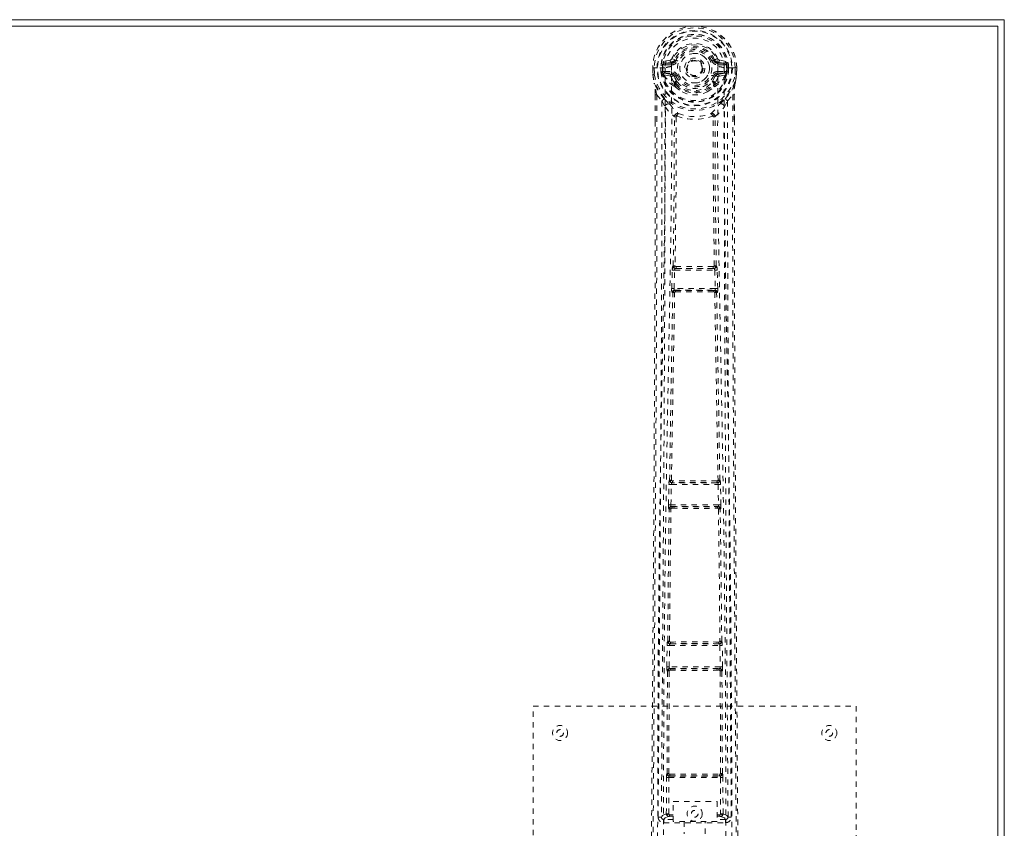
# Model space of a CAD drawing. Header units: inches. Extents: x 15.9 to 111.4, y 44.6 to 68.1.
# Tile 8 of 8: x 93.1 to 111.4, y 53.1 to 68.1. Entities that reach past the tile are written whole.
import ezdxf

# ---------------------------------------------------------------- set-up
doc = ezdxf.new("R2010")
doc.units = ezdxf.units.IN
doc.header["$MEASUREMENT"] = 0
doc.linetypes.add('SLD-Dashed', pattern=[0.075, 0.05, -0.025])
doc.linetypes.add('SLD-Solid', pattern=[0])

msp = doc.modelspace()

# ---------------------------------------------------------------- linework, layer by layer
at = {"color": 7, "linetype": 'SLD-Solid', "lineweight": 15}
for p, q in [((15.899, 68.148), (111.399, 68.148)), ((111.281, 68.029), (16.017, 68.029)), ((16.017, 68.029), (111.281, 68.029)), ((111.281, 44.766), (111.281, 68.029)), ((111.281, 68.029), (111.281, 44.766)), ((111.399, 68.148), (111.399, 44.648))]:
    msp.add_line(p, q, dxfattribs=at)
at = {"color": 7, "linetype": 'SLD-Dashed', "lineweight": 0}
for p, q in [((105.193, 67.397), (105.074, 67.374)), ((105.104, 67.338), (105.22, 67.358)), ((105.104, 67.338), (105.104, 67.308)), ((105.22, 67.338), (105.104, 67.338)), ((105.22, 67.308), (105.104, 67.308)), ((105.22, 67.358), (105.22, 67.338)), ((105.22, 67.308), (105.22, 67.338)), ((105.28, 67.401), (105.226, 67.424)), ((105.28, 67.401), (105.302, 67.392)), ((105.996, 67.392), (106.018, 67.401)), ((106.078, 67.358), (106.194, 67.338)), ((106.078, 67.358), (106.078, 67.338)), ((106.194, 67.338), (106.078, 67.338)), ((106.078, 67.308), (106.078, 67.338)), ((106.194, 67.308), (106.078, 67.308)), ((106.225, 67.374), (106.106, 67.397)), ((106.194, 67.308), (106.194, 67.338)), ((104.869, 67.252), (104.87, 67.135)), ((104.87, 67.252), (104.87, 67.135)), ((104.874, 67.252), (104.87, 67.252)), ((104.87, 67.252), (104.899, 67.251)), ((104.87, 67.135), (104.87, 67.13)), ((104.9, 67.135), (104.87, 67.135)), ((104.927, 67.252), (104.874, 67.252)), ((104.899, 67.251), (104.9, 67.135)), ((104.95, 67.252), (104.927, 67.252)), ((104.953, 67.252), (104.95, 67.252)), ((105.101, 67.252), (104.953, 67.252)), ((105.021, 67.179), (105.021, 67.251)), ((105.051, 67.18), (105.021, 67.178)), ((105.021, 67.178), (105.021, 67.179)), ((105.056, 67.251), (105.05, 67.251)), ((105.05, 67.251), (105.051, 67.18)), ((105.051, 67.179), (105.057, 67.16)), ((105.056, 67.175), (105.056, 67.251)), ((105.057, 67.16), (105.056, 67.175)), ((105.063, 67.137), (105.065, 67.133)), ((105.075, 67.123), (105.065, 67.133)), ((105.075, 67.123), (105.191, 67.101)), ((105.091, 67.186), (105.091, 67.156)), ((105.091, 67.186), (105.22, 67.186)), ((105.22, 67.131), (105.091, 67.156)), ((105.091, 67.156), (105.22, 67.156)), ((105.22, 67.186), (105.22, 67.156)), ((105.22, 67.131), (105.22, 67.156)), ((106.078, 67.186), (106.078, 67.156)), ((106.078, 67.186), (106.207, 67.186)), ((106.207, 67.156), (106.078, 67.131)), ((106.078, 67.131), (106.078, 67.156)), ((106.078, 67.156), (106.207, 67.156)), ((106.107, 67.101), (106.223, 67.123)), ((106.346, 67.252), (106.198, 67.252)), ((106.207, 67.156), (106.207, 67.186)), ((106.233, 67.133), (106.223, 67.123)), ((106.223, 67.123), (106.223, 67.123)), ((106.223, 67.123), (106.223, 67.122)), ((106.233, 67.133), (106.236, 67.137)), ((106.242, 67.175), (106.243, 67.251)), ((106.247, 67.179), (106.242, 67.16)), ((106.242, 67.16), (106.242, 67.175)), ((106.243, 67.251), (106.248, 67.251)), ((106.248, 67.18), (106.248, 67.251)), ((106.277, 67.178), (106.248, 67.18)), ((106.278, 67.252), (106.277, 67.179)), ((106.277, 67.179), (106.277, 67.178)), ((106.349, 67.252), (106.346, 67.252)), ((106.372, 67.252), (106.349, 67.252)), ((106.425, 67.252), (106.372, 67.252)), ((106.398, 67.135), (106.399, 67.251)), ((106.398, 67.135), (106.428, 67.135)), ((106.429, 67.252), (106.425, 67.252)), ((106.429, 67.252), (106.428, 67.135)), ((106.428, 67.135), (106.429, 67.252)), ((106.428, 67.13), (106.428, 67.135)), ((105.271, 66.944), (105.271, 66.973)), ((105.302, 67.101), (105.275, 67.09)), ((105.294, 66.977), (105.295, 66.948)), ((106.023, 67.09), (105.996, 67.101)), ((106.004, 66.948), (106.004, 66.977)), ((106.027, 66.944), (106.027, 66.973)), ((104.913, 66.754), (104.913, 66.262)), ((104.943, 66.753), (105.039, 66.638)), ((105.289, 66.899), (105.277, 66.917)), ((106.26, 66.638), (106.356, 66.753)), ((106.385, 66.754), (106.386, 66.288)), ((105.039, 66.638), (105.098, 66.526)), ((106.2, 66.526), (106.26, 66.638)), ((105.27, 66.349), (105.27, 66.349)), ((105.308, 66.346), (105.308, 66.346)), ((105.991, 66.346), (105.991, 66.346)), ((106.028, 66.349), (106.028, 66.349)), ((105.222, 63.155), (105.232, 63.497)), ((105.232, 63.497), (105.234, 63.525)), ((105.25, 63.573), (105.246, 63.572)), ((105.266, 63.154), (105.277, 63.496)), ((105.277, 63.496), (106.022, 63.496)), ((105.29, 63.526), (105.294, 63.527)), ((106.008, 63.526), (105.29, 63.526)), ((106.004, 63.527), (106.008, 63.526)), ((106.022, 63.496), (106.032, 63.154)), ((106.053, 63.572), (106.049, 63.573)), ((106.066, 63.497), (106.064, 63.525)), ((106.077, 63.155), (106.066, 63.497)), ((106.032, 63.154), (105.266, 63.154)), ((105.286, 63.119), (105.274, 63.124)), ((105.274, 63.124), (106.024, 63.124)), ((106.024, 63.124), (106.012, 63.119)), ((105.242, 63.076), (105.23, 63.08)), ((106.057, 63.076), (106.069, 63.08)), ((105.162, 59.135), (105.171, 59.516)), ((105.171, 59.516), (105.172, 59.544)), ((105.183, 59.592), (105.18, 59.591)), ((105.207, 59.134), (105.215, 59.515)), ((105.215, 59.515), (106.083, 59.515)), ((105.225, 59.545), (105.227, 59.546)), ((106.073, 59.545), (105.225, 59.545)), ((106.071, 59.546), (106.073, 59.545)), ((106.083, 59.515), (106.091, 59.134)), ((106.118, 59.591), (106.116, 59.592)), ((106.128, 59.516), (106.127, 59.544)), ((106.136, 59.135), (106.128, 59.516)), ((106.091, 59.134), (105.207, 59.134)), ((105.22, 59.101), (105.213, 59.104)), ((105.213, 59.104), (106.085, 59.104)), ((105.225, 59.072), (105.225, 59.072)), ((106.073, 59.072), (106.073, 59.072)), ((106.085, 59.104), (106.079, 59.101)), ((105.169, 59.06), (105.175, 59.057)), ((106.123, 59.057), (106.13, 59.06)), ((105.132, 56.126), (105.137, 56.525)), ((105.137, 56.525), (105.138, 56.552)), ((105.148, 56.6), (105.145, 56.599)), ((105.177, 56.125), (105.181, 56.524)), ((105.181, 56.524), (106.117, 56.524)), ((105.19, 56.554), (105.192, 56.555)), ((106.108, 56.554), (105.19, 56.554)), ((106.106, 56.555), (106.108, 56.554)), ((106.117, 56.524), (106.122, 56.125)), ((106.153, 56.599), (106.151, 56.6)), ((106.162, 56.525), (106.161, 56.552)), ((106.166, 56.126), (106.162, 56.525)), ((105.135, 54.143), (105.143, 56.049)), ((105.139, 56.051), (105.143, 56.049)), ((105.168, 54.144), (105.176, 56.05)), ((106.122, 56.125), (105.177, 56.125)), ((105.188, 56.093), (105.183, 56.095)), ((105.183, 56.095), (106.115, 56.095)), ((105.193, 56.063), (105.193, 56.063)), ((106.105, 56.063), (106.105, 56.063)), ((106.115, 56.095), (106.11, 56.093)), ((106.122, 56.05), (106.131, 54.144)), ((106.155, 56.049), (106.16, 56.051)), ((106.164, 54.143), (106.155, 56.049)), ((102.649, 47.398), (102.649, 55.398)), ((102.649, 55.398), (108.649, 55.398)), ((108.649, 55.398), (108.649, 47.398)), ((105.135, 54.143), (105.134, 54.143)), ((106.165, 54.143), (106.164, 54.143)), ((105.122, 53.394), (105.125, 54.068)), ((105.167, 53.394), (105.17, 54.068)), ((105.17, 54.068), (106.128, 54.068)), ((105.178, 54.098), (105.179, 54.098)), ((105.178, 54.098), (106.121, 54.098)), ((106.119, 54.098), (106.121, 54.098)), ((106.128, 54.068), (106.131, 53.394)), ((106.176, 53.394), (106.173, 54.068)), ((105.252, 53.627), (106.064, 53.627)), ((105.252, 53.255), (105.252, 53.627)), ((106.064, 53.627), (106.064, 53.255)), ((105.03, 53.341), (105.03, 53.339)), ((105.03, 53.339), (105.031, 53.33)), ((105.075, 53.292), (105.075, 53.232)), ((105.252, 53.292), (105.075, 53.292)), ((105.075, 53.232), (106.224, 53.232)), ((105.182, 53.38), (105.182, 53.35)), ((105.182, 53.38), (105.252, 53.38)), ((105.182, 53.35), (105.252, 53.35)), ((106.064, 53.255), (105.252, 53.255)), ((105.454, 53.255), (105.454, 53.023)), ((105.844, 53.023), (105.844, 53.255)), ((106.064, 53.38), (106.116, 53.38)), ((106.064, 53.35), (106.116, 53.35)), ((106.224, 53.292), (106.064, 53.292)), ((106.116, 53.38), (106.116, 53.35)), ((106.176, 53.394), (106.131, 53.394)), ((106.224, 53.232), (106.224, 53.292)), ((106.268, 53.339), (106.268, 53.341)), ((106.268, 53.33), (106.268, 53.339))]:
    msp.add_line(p, q, dxfattribs=at)
at = {"color": 7, "linetype": 'SLD-Dashed', "lineweight": 0, "flags": 128}
for points in [[(105.219, 67.276), (105.224, 67.355), (105.248, 67.431), (105.288, 67.501), (105.342, 67.562), (105.409, 67.612), (105.484, 67.649), (105.565, 67.671), (105.649, 67.679), (105.733, 67.671), (105.815, 67.649), (105.89, 67.612), (105.956, 67.562), (106.011, 67.501), (106.051, 67.431), (106.074, 67.355), (106.08, 67.276)], [(105.104, 67.308), (105.081, 67.312), (105.061, 67.325)], [(105.33, 67.381), (105.325, 67.383), (105.32, 67.385), (105.315, 67.387), (105.311, 67.389), (105.307, 67.39), (105.305, 67.391), (105.303, 67.392), (105.302, 67.392)], [(105.968, 67.381), (105.974, 67.383), (105.979, 67.385), (105.983, 67.387), (105.987, 67.389), (105.991, 67.39), (105.994, 67.391), (105.995, 67.392), (105.996, 67.392)], [(106.237, 67.325), (106.218, 67.312), (106.194, 67.308)], [(104.87, 67.252), (104.869, 67.252), (104.87, 67.252)], [(104.87, 67.135), (104.883, 67.041), (104.899, 66.967)], [(104.87, 67.13), (104.871, 67.131), (104.873, 67.131), (104.876, 67.131), (104.88, 67.132), (104.884, 67.133), (104.889, 67.133), (104.894, 67.134), (104.9, 67.135)], [(104.87, 67.135), (104.87, 67.135), (104.87, 67.135)], [(104.87, 67.13), (104.882, 67.044), (104.901, 66.956)], [(104.961, 52.35), (104.962, 54.445), (104.974, 56.539), (104.996, 58.632), (105.028, 60.722), (105.052, 62.034), (105.076, 63.344), (105.095, 64.65), (105.106, 65.953), (105.101, 67.252)], [(105.051, 67.179), (105.051, 67.18), (105.051, 67.18)], [(105.056, 67.175), (105.073, 67.183), (105.091, 67.186)], [(105.07, 52.405), (105.071, 54.272), (105.08, 56.138), (105.099, 58.002), (105.127, 59.865), (105.155, 61.354), (105.184, 62.84), (105.209, 64.323), (105.224, 65.803), (105.219, 67.276)], [(105.33, 67.113), (105.325, 67.11), (105.32, 67.108), (105.315, 67.106), (105.311, 67.105), (105.307, 67.103), (105.305, 67.102), (105.303, 67.101), (105.302, 67.101)], [(105.968, 67.113), (105.974, 67.11), (105.979, 67.108), (105.983, 67.106), (105.987, 67.105), (105.991, 67.103), (105.994, 67.102), (105.995, 67.101), (105.996, 67.101)], [(106.08, 67.276), (106.074, 65.803), (106.089, 64.323), (106.115, 62.84), (106.144, 61.354), (106.171, 59.865), (106.199, 58.002), (106.218, 56.138), (106.227, 54.272), (106.228, 52.405)], [(106.337, 52.35), (106.336, 54.445), (106.325, 56.539), (106.303, 58.632), (106.27, 60.722), (106.246, 62.034), (106.223, 63.344), (106.203, 64.65), (106.193, 65.953), (106.197, 67.252)], [(106.207, 67.186), (106.226, 67.183), (106.242, 67.175)], [(106.248, 67.18), (106.247, 67.18), (106.247, 67.179)], [(106.248, 67.251), (106.252, 67.251), (106.258, 67.251), (106.267, 67.251), (106.278, 67.252)], [(106.428, 67.13), (106.427, 67.131), (106.425, 67.131), (106.422, 67.131), (106.418, 67.132), (106.414, 67.133), (106.409, 67.133), (106.404, 67.134), (106.398, 67.135)], [(106.398, 66.956), (106.414, 67.034), (106.428, 67.13)], [(106.428, 67.135), (106.415, 67.041), (106.4, 66.967)], [(106.428, 67.135), (106.428, 67.135), (106.428, 67.135)], [(106.429, 67.252), (106.429, 67.252), (106.429, 67.252)], [(104.899, 66.967), (104.899, 66.961), (104.901, 66.956)], [(105.081, 66.678), (104.981, 66.801), (104.901, 66.956)], [(105.219, 67.079), (105.205, 67.096), (105.191, 67.101)], [(105.271, 66.973), (105.244, 67.02), (105.219, 67.079)], [(105.975, 66.991), (106, 67.035), (106.023, 67.09)], [(106.027, 66.973), (106.055, 67.02), (106.08, 67.079)], [(106.08, 67.079), (106.093, 67.096), (106.107, 67.101)], [(106.217, 66.678), (106.318, 66.801), (106.398, 66.956)], [(106.398, 66.956), (106.399, 66.961), (106.4, 66.967)], [(104.943, 66.753), (104.944, 66.058), (104.945, 65.331), (104.945, 64.569), (104.944, 63.775), (104.942, 62.991), (104.939, 62.321), (104.936, 61.688), (104.932, 61.015), (104.928, 60.301), (104.927, 60.105), (104.926, 59.907), (104.925, 59.706), (104.923, 59.503), (104.923, 59.388), (104.921, 59.142), (104.919, 58.873), (104.916, 58.442), (104.913, 57.961), (104.909, 57.43), (104.905, 56.85), (104.902, 56.459), (104.899, 56.049), (104.896, 55.644), (104.894, 55.262), (104.891, 54.894), (104.887, 54.274), (104.882, 53.7), (104.879, 53.173), (104.875, 52.691), (104.872, 52.256)], [(104.913, 66.754), (104.913, 66.753), (104.914, 66.753), (104.915, 66.753)], [(104.914, 66.753), (104.915, 66.473), (104.916, 66.262)], [(105.289, 66.899), (105.365, 66.837), (105.418, 66.809)], [(105.881, 66.809), (105.933, 66.837), (106.009, 66.899)], [(106.356, 66.753), (106.354, 65.903), (106.353, 65.014), (106.354, 64.084), (106.356, 63.119), (106.359, 62.328), (106.362, 61.697), (106.366, 61.023), (106.37, 60.306), (106.371, 60.11), (106.372, 59.91), (106.374, 59.708), (106.375, 59.503), (106.376, 59.385), (106.377, 59.136), (106.379, 58.864), (106.382, 58.43), (106.385, 57.949), (106.389, 57.419), (106.393, 56.842), (106.396, 56.454), (106.399, 56.048), (106.402, 55.601), (106.405, 55.157), (106.408, 54.742), (106.412, 54.251), (106.415, 53.806), (106.418, 53.406), (106.421, 53.051), (106.423, 52.741), (106.425, 52.476), (106.426, 52.255)], [(106.382, 66.287), (106.383, 66.471), (106.384, 66.753)], [(106.383, 66.753), (106.385, 66.753), (106.386, 66.753), (106.385, 66.754)], [(105.039, 66.638), (105.04, 65.41), (105.038, 64.179), (105.034, 62.935), (105.028, 61.674), (105.02, 60.46), (105.012, 59.246), (105.011, 59.074), (105.01, 58.896), (105.009, 58.714), (105.007, 58.527), (105.006, 58.335), (105.005, 58.209), (105.004, 57.994), (105.002, 57.752), (105, 57.482), (104.998, 57.163), (104.995, 56.812), (104.992, 56.429), (104.99, 56.072), (104.987, 55.753), (104.985, 55.491), (104.984, 55.262), (104.982, 55.067), (104.982, 54.977), (104.981, 54.842), (104.98, 54.709), (104.979, 54.578), (104.978, 54.447), (104.974, 53.88), (104.97, 53.337)], [(105.176, 66.59), (105.186, 66.581), (105.191, 66.575)], [(106.107, 66.575), (106.113, 66.581), (106.122, 66.59)], [(106.329, 53.337), (106.324, 53.965), (106.319, 54.627), (106.317, 54.897), (106.316, 55.104), (106.315, 55.295), (106.313, 55.518), (106.311, 55.777), (106.309, 56.068), (106.307, 56.391), (106.304, 56.74), (106.302, 57.066), (106.299, 57.366), (106.297, 57.64), (106.293, 58.21), (106.289, 58.867), (106.284, 59.523), (106.28, 60.142), (106.276, 60.823), (106.269, 61.974), (106.264, 63.138), (106.26, 64.32), (106.258, 65.482), (106.26, 66.638)], [(105.098, 66.526), (105.095, 63.229), (105.077, 59.932), (105.054, 56.635), (105.03, 53.337)], [(105.098, 66.526), (105.178, 66.432), (105.27, 66.349)], [(106.028, 66.349), (106.12, 66.432), (106.2, 66.526)], [(106.269, 53.337), (106.245, 56.635), (106.221, 59.932), (106.204, 63.229), (106.2, 66.526)], [(104.913, 66.262), (104.912, 63.13), (104.893, 59.505), (104.868, 55.881), (104.842, 52.256)], [(105.25, 63.573), (105.267, 64.959), (105.272, 66.34)], [(105.318, 66.356), (105.313, 66.366), (105.307, 66.373), (105.299, 66.377), (105.291, 66.377), (105.283, 66.374), (105.277, 66.368), (105.272, 66.359), (105.27, 66.349)], [(105.308, 66.346), (105.303, 64.964), (105.285, 63.577)], [(105.318, 66.356), (105.311, 66.353), (105.309, 66.35), (105.308, 66.348), (105.308, 66.346)], [(106.028, 66.349), (106.026, 66.359), (106.022, 66.368), (106.015, 66.374), (106.008, 66.377), (106, 66.377), (105.992, 66.373), (105.985, 66.366), (105.98, 66.356)], [(105.991, 66.346), (105.99, 66.348), (105.99, 66.35), (105.987, 66.353), (105.98, 66.356)], [(106.013, 63.577), (105.996, 64.964), (105.99, 66.346)], [(106.049, 63.573), (106.031, 64.959), (106.026, 66.34)], [(106.386, 66.288), (106.386, 63.13), (106.405, 59.505), (106.43, 55.881), (106.456, 52.256)], [(105.232, 63.497), (105.234, 63.497), (105.237, 63.497), (105.242, 63.497), (105.247, 63.497), (105.254, 63.496), (105.261, 63.496), (105.269, 63.496), (105.277, 63.496)], [(105.285, 63.577), (105.276, 63.572), (105.269, 63.564), (105.265, 63.556), (105.265, 63.547), (105.268, 63.539), (105.274, 63.533), (105.283, 63.528), (105.294, 63.527)], [(105.29, 63.526), (105.29, 63.526), (105.29, 63.526), (105.289, 63.525), (105.288, 63.525), (105.286, 63.523), (105.282, 63.517), (105.279, 63.507), (105.277, 63.501), (105.277, 63.496)], [(106.004, 63.527), (106.015, 63.528), (106.024, 63.533), (106.031, 63.539), (106.034, 63.547), (106.034, 63.556), (106.03, 63.564), (106.023, 63.572), (106.013, 63.577)], [(106.022, 63.496), (106.021, 63.501), (106.02, 63.507), (106.017, 63.517), (106.013, 63.523), (106.009, 63.525), (106.008, 63.526), (106.008, 63.526)], [(106.022, 63.496), (106.03, 63.496), (106.037, 63.496), (106.044, 63.496), (106.051, 63.497), (106.056, 63.497), (106.061, 63.497), (106.064, 63.497), (106.066, 63.497)], [(105.222, 63.155), (105.224, 63.155), (105.227, 63.155), (105.231, 63.155), (105.237, 63.154), (105.243, 63.154), (105.251, 63.154), (105.258, 63.154), (105.266, 63.154)], [(105.286, 63.119), (105.277, 63.118), (105.269, 63.115), (105.263, 63.11), (105.26, 63.104), (105.26, 63.097), (105.263, 63.09), (105.269, 63.084), (105.277, 63.079)], [(105.266, 63.154), (105.266, 63.148), (105.266, 63.142), (105.267, 63.137), (105.268, 63.133), (105.271, 63.126), (105.274, 63.124)], [(106.021, 63.079), (106.029, 63.084), (106.035, 63.09), (106.038, 63.097), (106.038, 63.104), (106.035, 63.11), (106.029, 63.115), (106.022, 63.118), (106.012, 63.119)], [(106.024, 63.124), (106.028, 63.126), (106.031, 63.133), (106.032, 63.137), (106.032, 63.142), (106.032, 63.148), (106.032, 63.154)], [(106.032, 63.154), (106.04, 63.154), (106.048, 63.154), (106.055, 63.154), (106.062, 63.154), (106.067, 63.155), (106.072, 63.155), (106.075, 63.155), (106.077, 63.155)], [(105.183, 59.592), (105.211, 61.336), (105.242, 63.076)], [(105.217, 59.594), (105.246, 61.338), (105.277, 63.079)], [(106.021, 63.079), (106.052, 61.338), (106.082, 59.594)], [(106.116, 59.592), (106.087, 61.336), (106.057, 63.076)], [(105.171, 59.516), (105.172, 59.516), (105.175, 59.516), (105.18, 59.516), (105.185, 59.516), (105.192, 59.516), (105.199, 59.515), (105.207, 59.515), (105.215, 59.515)], [(105.217, 59.594), (105.208, 59.589), (105.201, 59.582), (105.198, 59.574), (105.198, 59.566), (105.201, 59.558), (105.208, 59.552), (105.217, 59.548), (105.227, 59.546)], [(106.071, 59.546), (106.081, 59.548), (106.09, 59.552), (106.097, 59.558), (106.101, 59.566), (106.101, 59.574), (106.097, 59.582), (106.091, 59.589), (106.082, 59.594)], [(106.083, 59.515), (106.082, 59.526), (106.08, 59.536), (106.077, 59.542), (106.073, 59.545), (106.073, 59.545)], [(106.083, 59.515), (106.099, 59.515), (106.113, 59.516), (106.123, 59.516), (106.128, 59.516)], [(105.162, 59.135), (105.164, 59.135), (105.167, 59.135), (105.171, 59.135), (105.177, 59.135), (105.184, 59.135), (105.191, 59.134), (105.199, 59.134), (105.207, 59.134)], [(105.22, 59.101), (105.21, 59.1), (105.202, 59.096), (105.195, 59.091), (105.192, 59.084), (105.192, 59.077), (105.195, 59.07), (105.201, 59.064), (105.209, 59.059)], [(106.09, 59.059), (106.098, 59.064), (106.103, 59.07), (106.106, 59.077), (106.106, 59.084), (106.103, 59.091), (106.097, 59.096), (106.088, 59.1), (106.079, 59.101)], [(106.091, 59.134), (106.099, 59.134), (106.107, 59.134), (106.115, 59.135), (106.121, 59.135), (106.127, 59.135), (106.131, 59.135), (106.134, 59.135), (106.136, 59.135)], [(105.148, 56.6), (105.159, 57.829), (105.175, 59.057)], [(105.181, 56.602), (105.193, 57.831), (105.209, 59.059)], [(106.09, 59.059), (106.106, 57.831), (106.118, 56.602)], [(106.151, 56.6), (106.139, 57.829), (106.123, 59.057)], [(105.137, 56.525), (105.138, 56.525), (105.141, 56.524), (105.146, 56.524), (105.151, 56.524), (105.158, 56.524), (105.165, 56.524), (105.173, 56.524), (105.181, 56.524)], [(105.181, 56.602), (105.172, 56.597), (105.166, 56.59), (105.163, 56.582), (105.163, 56.574), (105.167, 56.566), (105.173, 56.56), (105.182, 56.556), (105.192, 56.555)], [(106.106, 56.555), (106.116, 56.556), (106.125, 56.56), (106.132, 56.566), (106.135, 56.574), (106.136, 56.582), (106.132, 56.59), (106.126, 56.597), (106.118, 56.602)], [(106.117, 56.524), (106.133, 56.524), (106.147, 56.524), (106.157, 56.524), (106.162, 56.525)], [(105.132, 56.126), (105.134, 56.126), (105.137, 56.126), (105.141, 56.126), (105.147, 56.126), (105.153, 56.125), (105.161, 56.125), (105.169, 56.125), (105.177, 56.125)], [(105.188, 56.093), (105.178, 56.092), (105.17, 56.088), (105.164, 56.083), (105.16, 56.076), (105.16, 56.069), (105.163, 56.061), (105.168, 56.055), (105.176, 56.05)], [(106.122, 56.05), (106.13, 56.055), (106.136, 56.061), (106.139, 56.069), (106.138, 56.076), (106.135, 56.083), (106.128, 56.088), (106.12, 56.092), (106.11, 56.093)], [(106.122, 56.125), (106.13, 56.125), (106.138, 56.125), (106.145, 56.125), (106.152, 56.126), (106.157, 56.126), (106.162, 56.126), (106.165, 56.126), (106.166, 56.126)], [(105.168, 54.144), (105.159, 54.139), (105.153, 54.132), (105.15, 54.125), (105.15, 54.117), (105.154, 54.109), (105.16, 54.104), (105.169, 54.1), (105.179, 54.098)], [(105.185, 54.13), (105.415, 54.13), (105.649, 54.13), (105.883, 54.13), (106.113, 54.13)], [(106.119, 54.098), (106.13, 54.1), (106.138, 54.104), (106.145, 54.109), (106.148, 54.117), (106.148, 54.125), (106.145, 54.132), (106.139, 54.139), (106.131, 54.144)], [(105.125, 54.068), (105.127, 54.068), (105.13, 54.068), (105.134, 54.068), (105.14, 54.068), (105.147, 54.068), (105.154, 54.068), (105.162, 54.068), (105.17, 54.068)], [(105.192, 54.099), (105.304, 54.099), (105.416, 54.099), (105.53, 54.099), (105.643, 54.099), (105.77, 54.099), (105.897, 54.099), (106.006, 54.099), (106.106, 54.099)], [(106.128, 54.068), (106.137, 54.068), (106.144, 54.068), (106.152, 54.068), (106.158, 54.068), (106.164, 54.068), (106.168, 54.068), (106.171, 54.068), (106.173, 54.068)], [(105.122, 53.394), (105.053, 53.366), (105.032, 53.34)], [(105.075, 53.292), (105.098, 53.32), (105.167, 53.349)], [(105.122, 53.394), (105.124, 53.394), (105.127, 53.394), (105.131, 53.394), (105.137, 53.394), (105.144, 53.394), (105.151, 53.394), (105.159, 53.394), (105.167, 53.394)], [(105.167, 53.394), (105.156, 53.391), (105.147, 53.386), (105.141, 53.378), (105.139, 53.37), (105.141, 53.362), (105.147, 53.355), (105.156, 53.351), (105.167, 53.349)], [(106.131, 53.349), (106.142, 53.351), (106.152, 53.355), (106.158, 53.362), (106.16, 53.37), (106.158, 53.378), (106.152, 53.386), (106.142, 53.391), (106.131, 53.394)], [(106.131, 53.349), (106.201, 53.32), (106.224, 53.292)], [(106.269, 53.337), (106.245, 53.366), (106.176, 53.394)]]:
    msp.add_lwpolyline(points, dxfattribs=at)
at = {"color": 7, "linetype": 'SLD-Dashed', "lineweight": 0}
for centre, radius in [((105.649, 67.247), 0.7), ((105.649, 67.247), 0.69), ((105.649, 67.247), 0.623), ((105.649, 67.247), 0.32), ((105.649, 67.247), 0.275), ((105.649, 67.247), 0.188), ((105.649, 67.247), 0.157), ((105.649, 67.247), 0.142), ((105.649, 67.247), 0.139), ((105.649, 67.247), 0.138), ((103.149, 54.898), 0.14), ((103.149, 54.898), 0.0625), ((108.149, 54.898), 0.14), ((108.149, 54.898), 0.0625), ((105.649, 53.398), 0.141), ((105.649, 53.398), 0.0625)]:
    msp.add_circle(centre, radius, dxfattribs=at)
for centre, radius, start, end in [((105.649, 67.247), 0.78, 0, 179.6393), ((105.649, 67.247), 0.78, 0.3688, 179.6312), ((105.649, 67.247), 0.75, 0.3649, 179.6351), ((105.649, 67.247), 0.629, 0.452, 179.548), ((105.649, 67.247), 0.599, 0.4517, 179.5483), ((105.649, 67.256), 0.548, 359.5911, 180.4089), ((105.649, 67.247), 0.459, 22.774, 157.226), ((105.649, 67.247), 0.4, 22.774, 157.226), ((105.649, 67.247), 0.376, 22.774, 157.226), ((105.649, 67.247), 0.346, 22.7742, 157.2258), ((105.649, 67.247), 0.275, 90.0005, 269.9995), ((105.649, 67.247), 0.275, 269.9995, 90.0005), ((105.649, 67.247), 0.593, 172.3909, 179.5504), ((105.265, 67.298), 0.206, 158.34, 172.3388), ((105.103, 67.367), 0.0299, 167.8875, 271.9565), ((105.221, 67.388), 0.0301, 162.3463, 268.5868), ((105.184, 67.442), 0.0456, 281.3918, 337.4285), ((105.215, 67.429), 0.0714, 274.7566, 337.1278), ((105.22, 67.427), 0.089, 270, 337.226), ((105.22, 67.427), 0.119, 270, 337.2283), ((106.078, 67.427), 0.119, 202.7717, 270.0023), ((106.078, 67.427), 0.089, 202.774, 270), ((106.482, 66.374), 1.127, 111.2652, 114.2823), ((106.084, 67.429), 0.0714, 202.8661, 265.2488), ((106.115, 67.442), 0.0454, 202.4559, 258.7159), ((106.077, 67.388), 0.0301, 271.4592, 17.6168), ((106.195, 67.367), 0.0299, 268.0514, 12.1046), ((106.033, 67.298), 0.206, 7.6547, 21.6561), ((105.649, 67.247), 0.593, 0.4496, 7.6091), ((104.9, 67.135), 0.03, 180.3597, 185.4274), ((105.649, 67.247), 0.787, 188.4818, 351.5182), ((105.649, 67.247), 0.758, 188.4818, 351.5182), ((105.042, 68.065), 0.814, 268.5056, 270.5917), ((105.649, 67.247), 0.632, 186.2253, 353.7747), ((105.649, 67.247), 0.602, 186.4272, 353.5728), ((105.133, 67.167), 0.0766, 185.3187, 203.2562), ((105.091, 67.125), 0.0305, 89.0153, 157.2961), ((105.512, 67.337), 0.491, 204.4626, 242.9734), ((105.454, 67.34), 0.436, 209.9206, 245.3115), ((105.215, 66.995), 0.281, 89.3583, 113.9469), ((105.221, 67.101), 0.0299, 91.022, 179.1426), ((105.22, 67.067), 0.119, 22.7717, 90), ((105.22, 67.067), 0.089, 22.774, 90), ((105.215, 67.066), 0.0651, 21.3293, 85.0655), ((105.649, 67.247), 0.346, 202.7742, 337.2258), ((106.078, 67.067), 0.119, 89.9977, 157.2283), ((106.078, 67.067), 0.089, 90, 157.226), ((105.788, 67.335), 0.489, 296.9348, 335.6166), ((106.084, 67.066), 0.0651, 94.9228, 158.6824), ((105.844, 67.341), 0.437, 294.712, 330.0435), ((106.077, 67.101), 0.03, 0.9426, 88.8928), ((106.08, 66.981), 0.295, 66.6397, 90.0561), ((106.208, 67.125), 0.0305, 22.7226, 90.9746), ((106.135, 67.175), 0.108, 339.3791, 352.0679), ((106.406, 68.588), 1.336, 269.6911, 270.959), ((103.701, 66.781), 1.213, 358.7187, 8.8293), ((101.234, 66.094), 3.767, 10.0643, 13.2244), ((105.249, 67.073), 0.031, 31.813, 169.947), ((105.301, 66.97), 0.0305, 42.6546, 174.2944), ((105.293, 66.919), 0.0583, 88.1956, 111.696), ((105.293, 66.889), 0.0585, 88.1965, 111.6092), ((105.315, 66.94), 0.0441, 174.8631, 210.5237), ((105.715, 67.243), 0.466, 199.2251, 212.8209), ((105.325, 66.95), 0.0406, 91.2147, 138.2137), ((105.649, 67.257), 0.452, 218.3132, 321.6872), ((105.327, 66.949), 0.0322, 181.2824, 226.7599), ((105.649, 67.247), 0.376, 202.774, 337.226), ((105.649, 67.241), 0.41, 217.5695, 322.4305), ((105.997, 66.97), 0.0305, 5.7038, 137.3472), ((105.974, 66.95), 0.0406, 41.7715, 88.7932), ((105.972, 66.949), 0.0322, 313.2127, 358.7451), ((106.006, 66.919), 0.0583, 68.3164, 91.7959), ((106.006, 66.889), 0.0585, 68.3856, 91.8087), ((105.965, 66.943), 0.0618, 315.5527, 1.0143), ((106.049, 67.073), 0.031, 10.0462, 148.1956), ((110.065, 66.094), 3.767, 166.7758, 169.9355), ((107.597, 66.781), 1.212, 171.1682, 181.2813), ((104.936, 67.17), 0.417, 267.0352, 270.8726), ((105.33, 66.892), 0.0414, 126.9936, 169.7622), ((105.649, 67.282), 0.496, 225.9958, 314.0042), ((105.649, 67.226), 0.477, 240.9727, 299.0084), ((105.968, 66.891), 0.0423, 10.6932, 52.5509), ((106.362, 67.177), 0.424, 269.1472, 272.8867), ((105.639, 66.052), 0.838, 131.726, 135.7231), ((106.619, 68.249), 2.199, 225.6112, 228.993), ((105.159, 66.523), 0.0608, 58.0502, 177.752), ((105.916, 67.083), 0.885, 215.02, 230.1581), ((105.382, 67.083), 0.885, 309.8454, 324.9802), ((106.139, 66.523), 0.0608, 2.2668, 121.9286), ((104.681, 68.247), 2.196, 311.0027, 314.3899), ((105.661, 66.054), 0.836, 44.2679, 48.2766), ((105.331, 66.345), 0.0608, 72.7867, 176.5496), ((105.399, 66.337), 0.0829, 126.7456, 166.3325), ((105.649, 67.191), 0.843, 249.1446, 290.8601), ((105.967, 66.345), 0.0608, 3.445, 107.2187), ((105.9, 66.337), 0.0829, 13.6695, 53.2605), ((105.26, 66.342), 0.0129, 353.7247, 34.0987), ((105.304, 66.255), 0.0911, 87.6207, 110.3328), ((105.649, 67.263), 0.965, 249.9313, 290.0881), ((105.994, 66.255), 0.0911, 69.6641, 92.3801), ((106.04, 66.341), 0.0139, 147.4465, 184.7301), ((105.318, 63.529), 0.0845, 149.4109, 182.7258), ((105.291, 63.571), 0.0451, 178.3697, 269.1341), ((105.278, 63.472), 0.106, 86.4214, 105.8496), ((105.295, 63.572), 0.0451, 178.3453, 269.1153), ((105.306, 63.583), 0.0218, 195.9463, 264.9756), ((105.308, 63.429), 0.0988, 89.1387, 98.2802), ((105.359, 63.554), 0.0556, 171.8517, 207.4056), ((105.649, 29.924), 33.639, 89.4122, 90.5879), ((105.649, 29.774), 33.755, 89.4239, 90.5762), ((105.939, 63.554), 0.0557, 332.5998, 8.1246), ((105.99, 63.42), 0.108, 82.1092, 90.4698), ((105.992, 63.584), 0.0225, 276.3359, 342.795), ((106.004, 63.572), 0.0451, 270.8813, 1.6582), ((106.008, 63.571), 0.0451, 270.8719, 1.6183), ((106.02, 63.472), 0.106, 74.1481, 93.5774), ((105.98, 63.529), 0.0844, 357.2652, 30.5884), ((105.372, 63.133), 0.152, 171.7531, 200.3815), ((105.275, 63.078), 0.0451, 90.7475, 177.9936), ((105.287, 63.074), 0.0451, 90.7814, 177.8963), ((105.295, 63.073), 0.0187, 96.652, 161.1193), ((105.297, 63.188), 0.0694, 261.1407, 271.2311), ((105.334, 63.097), 0.0416, 148.4406, 186.648), ((105.649, 98.814), 35.723, 269.4278, 270.5722), ((105.649, 96.46), 33.343, 269.3971, 270.6029), ((106.002, 63.188), 0.0693, 268.7647, 278.8664), ((105.965, 63.097), 0.0416, 353.3342, 31.596), ((106.004, 63.074), 0.018, 17.5843, 84.6301), ((106.012, 63.074), 0.0451, 2.0923, 89.23), ((106.024, 63.078), 0.0451, 2.0004, 89.2585), ((105.926, 63.133), 0.152, 339.6033, 8.2621), ((105.27, 62.969), 0.111, 86.527, 104.9391), ((106.028, 62.969), 0.111, 75.0667, 93.4672), ((105.279, 59.549), 0.108, 156.9203, 182.5675), ((105.225, 59.59), 0.0451, 178.9442, 269.4399), ((105.209, 59.445), 0.15, 87.1275, 100.171), ((105.228, 59.591), 0.0451, 178.9425, 269.4252), ((105.253, 59.52), 0.0377, 137.3808, 186.7504), ((105.237, 59.6), 0.0208, 195.7284, 264.8178), ((105.241, 59.459), 0.088, 89.3699, 98.6779), ((105.28, 59.572), 0.046, 171.115, 212.9077), ((105.649, 25.569), 34.013, 89.302, 90.698), ((105.649, 25.882), 33.667, 89.3065, 90.6935), ((106.018, 59.572), 0.046, 327.0927, 8.8686), ((106.058, 59.467), 0.0804, 80.8811, 91.0749), ((106.061, 59.601), 0.0215, 276.4448, 342.9944), ((106.071, 59.591), 0.0451, 270.5684, 1.0579), ((106.073, 59.59), 0.0451, 270.5593, 1.0506), ((106.089, 59.445), 0.15, 79.8317, 92.8698), ((106.019, 59.549), 0.108, 357.4425, 23.0595), ((105.358, 59.113), 0.197, 173.7202, 195.7453), ((105.214, 59.059), 0.0451, 90.5095, 178.5704), ((105.22, 59.056), 0.0451, 90.536, 178.5383), ((105.242, 59.126), 0.0358, 166.3297, 216.9682), ((105.227, 59.053), 0.0194, 96.5934, 161.4593), ((105.23, 59.167), 0.0665, 260.6057, 271.2216), ((105.263, 59.077), 0.0389, 144.1915, 187.7479), ((105.649, 94.343), 35.274, 269.3109, 270.6891), ((105.649, 92.504), 33.406, 269.2843, 270.7157), ((106.068, 59.163), 0.0633, 268.5033, 279.6694), ((106.035, 59.077), 0.0389, 352.2519, 35.8092), ((106.072, 59.054), 0.0188, 17.2586, 84.6693), ((106.078, 59.056), 0.0451, 1.4532, 89.4665), ((106.057, 59.126), 0.0357, 323.0212, 13.6809), ((106.085, 59.059), 0.0451, 1.4382, 89.488), ((105.94, 59.113), 0.197, 344.2646, 6.277), ((105.201, 58.896), 0.163, 87.4369, 99.3609), ((106.097, 58.896), 0.163, 80.6382, 92.5633), ((105.248, 56.558), 0.111, 158.2617, 183.053), ((105.191, 56.599), 0.0451, 179.5195, 269.4775), ((105.174, 56.373), 0.229, 88.2475, 96.5693), ((105.193, 56.6), 0.0451, 179.5182, 269.4643), ((105.2, 56.608), 0.0205, 196.4125, 264.6256), ((105.219, 56.529), 0.0382, 139.8288, 188.0119), ((105.204, 56.487), 0.069, 88.4812, 99.8441), ((105.649, 22.375), 34.215, 89.2453, 90.7547), ((105.24, 56.581), 0.0421, 170.9185, 215.8071), ((105.649, 22.982), 33.577, 89.2436, 90.7564), ((106.058, 56.581), 0.042, 324.1515, 9.123), ((106.094, 56.483), 0.0726, 80.4415, 91.2332), ((106.097, 56.608), 0.0213, 276.6784, 342.2834), ((106.106, 56.6), 0.0451, 270.5357, 0.4818), ((106.108, 56.599), 0.0451, 270.524, 0.4851), ((106.079, 56.529), 0.0382, 351.9665, 40.1927), ((106.125, 56.374), 0.228, 83.4285, 91.7548), ((106.05, 56.558), 0.111, 356.9621, 21.735), ((105.33, 56.106), 0.199, 174.3229, 196.0667), ((105.184, 56.05), 0.0451, 90.5045, 179.1264), ((105.189, 56.048), 0.0451, 90.5299, 179.1166), ((105.17, 55.79), 0.26, 88.5693, 95.8619), ((105.213, 56.118), 0.0366, 167.9812, 217.5461), ((105.195, 56.043), 0.0201, 96.8444, 161.2561), ((105.199, 56.158), 0.0658, 260.3587, 271.2337), ((105.231, 56.069), 0.0382, 142.4205, 188.2927), ((105.649, 91.048), 34.988, 269.2532, 270.7468), ((105.649, 89.507), 33.418, 269.2309, 270.7691), ((106.099, 56.155), 0.0625, 268.4794, 279.9328), ((106.067, 56.069), 0.0382, 351.7212, 37.5483), ((106.103, 56.044), 0.0194, 17.4514, 84.464), ((106.11, 56.048), 0.0451, 0.8834, 89.4761), ((106.086, 56.118), 0.0366, 322.4319, 12.0409), ((106.114, 56.05), 0.0451, 0.8821, 89.493), ((106.128, 55.79), 0.26, 84.1357, 91.4316), ((105.968, 56.106), 0.2, 343.9449, 5.6726), ((105.313, 54.085), 0.189, 161.9853, 185.0048), ((105.179, 54.143), 0.0451, 179.9274, 268.6426), ((105.162, 53.767), 0.378, 89.1512, 94.1264), ((105.18, 54.143), 0.0451, 179.9307, 268.6392), ((105.187, 54.15), 0.0202, 195.8458, 264.9896), ((105.225, 54.123), 0.0404, 170.2288, 216.1701), ((106.073, 54.123), 0.0405, 323.8471, 9.7694), ((106.11, 54.151), 0.0213, 277.2191, 342.0078), ((106.118, 54.143), 0.0451, 271.3639, 0.0722), ((106.119, 54.143), 0.0451, 271.3572, 0.0667), ((106.137, 53.777), 0.368, 85.8058, 90.9166), ((105.985, 54.085), 0.189, 355.0138, 17.9961), ((105.206, 54.074), 0.037, 140.5713, 189.8868), ((105.19, 54.033), 0.0658, 87.4855, 99.2697), ((106.109, 54.027), 0.0722, 81.2551, 91.9802), ((106.088, 54.073), 0.0412, 352.764, 36.7948), ((105.019, 58.239), 4.902, 269.4208, 270.1221), ((105.075, 53.337), 0.105, 179.5834, 269.9919), ((105.074, 53.334), 0.0425, 186.0827, 271.7582), ((105.167, 53.394), 0.045, 179.8902, 269.5774), ((105.184, 53.396), 0.0168, 187.7367, 265.4665), ((105.18, 53.195), 0.154, 89.0411, 94.7403), ((106.115, 53.396), 0.0165, 273.5338, 353.2454), ((106.118, 53.175), 0.174, 85.5886, 90.631), ((106.131, 53.394), 0.0451, 270.4281, 0.0603), ((106.224, 53.337), 0.105, 270.0123, 0.4123), ((106.225, 53.334), 0.0425, 268.2453, 353.9138), ((106.279, 58.251), 4.914, 269.8788, 270.5783)]:
    msp.add_arc(centre, radius, start, end, dxfattribs=at)

doc.saveas('drawing.dxf')
